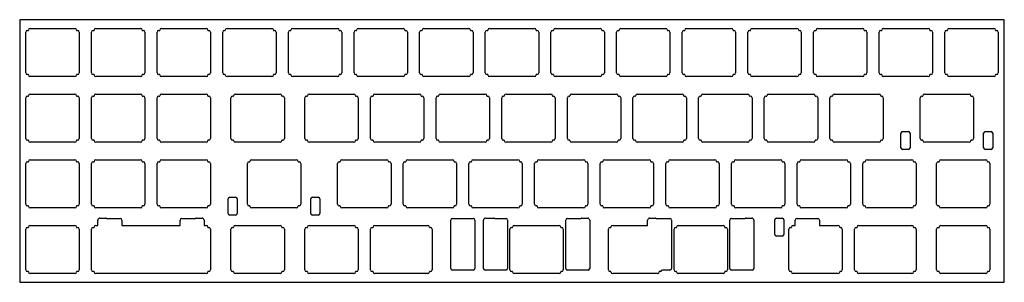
# Model space of a CAD drawing. Header units: millimetres. Extents: x -143 to 143, y -38 to 38.
import ezdxf

# ---------------------------------------------------------------- set-up
doc = ezdxf.new("R2010")
doc.units = ezdxf.units.MM
doc.layers.add('CUTOUTS', color=1, linetype='CONTINUOUS')
doc.layers.add('PERIMETER', color=5, linetype='CONTINUOUS')

msp = doc.modelspace()

# ---------------------------------------------------------------- linework, layer by layer
at = {"layer": 'CUTOUTS'}
for p, q in [((-141.099, 22.676), (-141.099, 34.474)), ((-140.599, 34.974), (-140.349, 34.974)), ((-140.349, 34.974), (-140.349, 35.074)), ((-139.849, 35.574), (-126.851, 35.574)), ((-126.351, 35.074), (-126.351, 34.974)), ((-126.351, 34.974), (-126.101, 34.974)), ((-125.601, 34.474), (-125.601, 22.676)), ((-122.049, 22.676), (-122.049, 34.474)), ((-121.549, 34.974), (-121.299, 34.974)), ((-121.299, 34.974), (-121.299, 35.074)), ((-120.799, 35.574), (-107.801, 35.574)), ((-107.301, 35.074), (-107.301, 34.974)), ((-107.301, 34.974), (-107.051, 34.974)), ((-106.551, 34.474), (-106.551, 22.676)), ((-102.999, 22.676), (-102.999, 34.474)), ((-102.499, 34.974), (-102.249, 34.974)), ((-102.249, 34.974), (-102.249, 35.074)), ((-101.749, 35.574), (-88.751, 35.574)), ((-88.251, 35.074), (-88.251, 34.974)), ((-88.251, 34.974), (-88.001, 34.974)), ((-87.501, 34.474), (-87.501, 22.676)), ((-83.949, 22.676), (-83.949, 34.474)), ((-83.449, 34.974), (-83.199, 34.974)), ((-83.199, 34.974), (-83.199, 35.074)), ((-82.699, 35.574), (-69.701, 35.574)), ((-69.201, 35.074), (-69.201, 34.974)), ((-69.201, 34.974), (-68.951, 34.974)), ((-68.451, 34.474), (-68.451, 22.676)), ((-64.899, 22.676), (-64.899, 34.474)), ((-64.399, 34.974), (-64.149, 34.974)), ((-64.149, 34.974), (-64.149, 35.074)), ((-63.649, 35.574), (-50.651, 35.574)), ((-50.151, 35.074), (-50.151, 34.974)), ((-50.151, 34.974), (-49.901, 34.974)), ((-49.401, 34.474), (-49.401, 22.676)), ((-45.849, 22.676), (-45.849, 34.474)), ((-45.349, 34.974), (-45.099, 34.974)), ((-45.099, 34.974), (-45.099, 35.074)), ((-44.599, 35.574), (-31.601, 35.574)), ((-31.101, 35.074), (-31.101, 34.974)), ((-31.101, 34.974), (-30.851, 34.974)), ((-30.351, 34.474), (-30.351, 22.676)), ((-26.799, 22.676), (-26.799, 34.474)), ((-26.299, 34.974), (-26.049, 34.974)), ((-26.049, 34.974), (-26.049, 35.074)), ((-25.549, 35.574), (-12.551, 35.574)), ((-12.051, 35.074), (-12.051, 34.974)), ((-12.051, 34.974), (-11.801, 34.974)), ((-11.301, 34.474), (-11.301, 22.676)), ((-7.749, 22.676), (-7.749, 34.474)), ((-7.249, 34.974), (-6.999, 34.974)), ((-6.999, 34.974), (-6.999, 35.074)), ((-6.499, 35.574), (6.499, 35.574)), ((6.999, 35.074), (6.999, 34.974)), ((6.999, 34.974), (7.249, 34.974)), ((7.749, 34.474), (7.749, 22.676)), ((11.301, 22.676), (11.301, 34.474)), ((11.801, 34.974), (12.051, 34.974)), ((12.051, 34.974), (12.051, 35.074)), ((12.551, 35.574), (25.549, 35.574)), ((26.049, 35.074), (26.049, 34.974)), ((26.049, 34.974), (26.299, 34.974)), ((26.799, 34.474), (26.799, 22.676)), ((30.351, 22.676), (30.351, 34.474)), ((30.851, 34.974), (31.101, 34.974)), ((31.101, 34.974), (31.101, 35.074)), ((31.601, 35.574), (44.599, 35.574)), ((45.099, 35.074), (45.099, 34.974)), ((45.099, 34.974), (45.349, 34.974)), ((45.849, 34.474), (45.849, 22.676)), ((49.401, 22.676), (49.401, 34.474)), ((49.901, 34.974), (50.151, 34.974)), ((50.151, 34.974), (50.151, 35.074)), ((50.651, 35.574), (63.649, 35.574)), ((64.149, 35.074), (64.149, 34.974)), ((64.149, 34.974), (64.399, 34.974)), ((64.899, 34.474), (64.899, 22.676)), ((68.451, 22.676), (68.451, 34.474)), ((68.951, 34.974), (69.201, 34.974)), ((69.201, 34.974), (69.201, 35.074)), ((69.701, 35.574), (82.699, 35.574)), ((83.199, 35.074), (83.199, 34.974)), ((83.199, 34.974), (83.449, 34.974)), ((83.949, 34.474), (83.949, 22.676)), ((87.501, 22.676), (87.501, 34.474)), ((88.001, 34.974), (88.251, 34.974)), ((88.251, 34.974), (88.251, 35.074)), ((88.751, 35.574), (101.749, 35.574)), ((102.249, 35.074), (102.249, 34.974)), ((102.249, 34.974), (102.499, 34.974)), ((102.999, 34.474), (102.999, 22.676)), ((106.551, 22.676), (106.551, 34.474)), ((107.051, 34.974), (107.301, 34.974)), ((107.301, 34.974), (107.301, 35.074)), ((107.801, 35.574), (120.799, 35.574)), ((121.299, 35.074), (121.299, 34.974)), ((121.299, 34.974), (121.549, 34.974)), ((122.049, 34.474), (122.049, 22.676)), ((125.601, 22.676), (125.601, 34.474)), ((126.101, 34.974), (126.351, 34.974)), ((126.351, 34.974), (126.351, 35.074)), ((126.851, 35.574), (139.849, 35.574)), ((140.349, 35.074), (140.349, 34.974)), ((140.349, 34.974), (140.599, 34.974)), ((141.099, 34.474), (141.099, 22.676)), ((-140.349, 22.176), (-140.599, 22.176)), ((-140.349, 22.076), (-140.349, 22.176)), ((-126.851, 21.576), (-139.849, 21.576)), ((-126.101, 22.176), (-126.351, 22.176)), ((-126.351, 22.176), (-126.351, 22.076)), ((-121.299, 22.176), (-121.549, 22.176)), ((-121.299, 22.076), (-121.299, 22.176)), ((-107.801, 21.576), (-120.799, 21.576)), ((-107.051, 22.176), (-107.301, 22.176)), ((-107.301, 22.176), (-107.301, 22.076)), ((-102.249, 22.176), (-102.499, 22.176)), ((-102.249, 22.076), (-102.249, 22.176)), ((-88.751, 21.576), (-101.749, 21.576)), ((-88.001, 22.176), (-88.251, 22.176)), ((-88.251, 22.176), (-88.251, 22.076)), ((-83.199, 22.176), (-83.449, 22.176)), ((-83.199, 22.076), (-83.199, 22.176)), ((-69.701, 21.576), (-82.699, 21.576)), ((-68.951, 22.176), (-69.201, 22.176)), ((-69.201, 22.176), (-69.201, 22.076)), ((-64.149, 22.176), (-64.399, 22.176)), ((-64.149, 22.076), (-64.149, 22.176)), ((-50.651, 21.576), (-63.649, 21.576)), ((-50.151, 22.176), (-50.151, 22.076)), ((-49.901, 22.176), (-50.151, 22.176)), ((-45.099, 22.176), (-45.349, 22.176)), ((-45.099, 22.076), (-45.099, 22.176)), ((-31.601, 21.576), (-44.599, 21.576)), ((-31.101, 22.176), (-31.101, 22.076)), ((-30.851, 22.176), (-31.101, 22.176)), ((-26.049, 22.176), (-26.299, 22.176)), ((-26.049, 22.076), (-26.049, 22.176)), ((-12.551, 21.576), (-25.549, 21.576)), ((-12.051, 22.176), (-12.051, 22.076)), ((-11.801, 22.176), (-12.051, 22.176)), ((-6.999, 22.176), (-7.249, 22.176)), ((-6.999, 22.076), (-6.999, 22.176)), ((6.499, 21.576), (-6.499, 21.576)), ((7.249, 22.176), (6.999, 22.176)), ((6.999, 22.176), (6.999, 22.076)), ((12.051, 22.176), (11.801, 22.176)), ((12.051, 22.076), (12.051, 22.176)), ((25.549, 21.576), (12.551, 21.576)), ((26.299, 22.176), (26.049, 22.176)), ((26.049, 22.176), (26.049, 22.076)), ((31.101, 22.176), (30.851, 22.176)), ((31.101, 22.076), (31.101, 22.176)), ((44.599, 21.576), (31.601, 21.576)), ((45.349, 22.176), (45.099, 22.176)), ((45.099, 22.176), (45.099, 22.076)), ((50.151, 22.176), (49.901, 22.176)), ((50.151, 22.076), (50.151, 22.176)), ((63.649, 21.576), (50.651, 21.576)), ((64.149, 22.176), (64.149, 22.076)), ((64.399, 22.176), (64.149, 22.176)), ((69.201, 22.176), (68.951, 22.176)), ((69.201, 22.076), (69.201, 22.176)), ((82.699, 21.576), (69.701, 21.576)), ((83.449, 22.176), (83.199, 22.176)), ((83.199, 22.176), (83.199, 22.076)), ((88.251, 22.176), (88.001, 22.176)), ((88.251, 22.076), (88.251, 22.176)), ((101.749, 21.576), (88.751, 21.576)), ((102.499, 22.176), (102.249, 22.176)), ((102.249, 22.176), (102.249, 22.076)), ((107.301, 22.176), (107.051, 22.176)), ((107.301, 22.076), (107.301, 22.176)), ((120.799, 21.576), (107.801, 21.576)), ((121.299, 22.176), (121.299, 22.076)), ((121.549, 22.176), (121.299, 22.176)), ((126.351, 22.176), (126.101, 22.176)), ((126.351, 22.076), (126.351, 22.176)), ((139.849, 21.576), (126.851, 21.576)), ((140.349, 22.176), (140.349, 22.076)), ((140.599, 22.176), (140.349, 22.176)), ((-141.099, 3.626), (-141.099, 15.424)), ((-140.599, 15.924), (-140.349, 15.924)), ((-140.349, 15.924), (-140.349, 16.024)), ((-139.849, 16.524), (-126.851, 16.524)), ((-126.351, 16.024), (-126.351, 15.924)), ((-126.351, 15.924), (-126.101, 15.924)), ((-125.601, 15.424), (-125.601, 3.626)), ((-122.049, 3.626), (-122.049, 15.424)), ((-121.549, 15.924), (-121.299, 15.924)), ((-121.299, 15.924), (-121.299, 16.024)), ((-120.799, 16.524), (-107.801, 16.524)), ((-107.301, 16.024), (-107.301, 15.924)), ((-107.301, 15.924), (-107.051, 15.924)), ((-106.551, 15.424), (-106.551, 3.626)), ((-102.999, 3.626), (-102.999, 15.424)), ((-102.499, 15.924), (-102.249, 15.924)), ((-102.249, 15.924), (-102.249, 16.024)), ((-101.749, 16.524), (-88.751, 16.524)), ((-88.251, 16.024), (-88.251, 15.924)), ((-88.251, 15.924), (-88.001, 15.924)), ((-87.501, 15.424), (-87.501, 3.626)), ((-81.56775, 3.626), (-81.56775, 15.424)), ((-81.06775, 15.924), (-80.81775, 15.924)), ((-80.81775, 15.924), (-80.81775, 16.024)), ((-80.31775, 16.524), (-67.31975, 16.524)), ((-66.81975, 16.024), (-66.81975, 15.924)), ((-66.81975, 15.924), (-66.56975, 15.924)), ((-66.06975, 15.424), (-66.06975, 3.626)), ((-60.1365, 3.626), (-60.1365, 15.424)), ((-59.6365, 15.924), (-59.3865, 15.924)), ((-59.3865, 15.924), (-59.3865, 16.024)), ((-58.8865, 16.524), (-45.8885, 16.524)), ((-45.3885, 16.024), (-45.3885, 15.924)), ((-45.3885, 15.924), (-45.1385, 15.924)), ((-44.6385, 15.424), (-44.6385, 3.626)), ((-41.0865, 3.626), (-41.0865, 15.424)), ((-40.5865, 15.924), (-40.3365, 15.924)), ((-40.3365, 15.924), (-40.3365, 16.024)), ((-39.8365, 16.524), (-26.8385, 16.524)), ((-26.3385, 16.024), (-26.3385, 15.924)), ((-26.3385, 15.924), (-26.0885, 15.924)), ((-25.5885, 15.424), (-25.5885, 3.626)), ((-22.0365, 3.626), (-22.0365, 15.424)), ((-21.5365, 15.924), (-21.2865, 15.924)), ((-21.2865, 15.924), (-21.2865, 16.024)), ((-20.7865, 16.524), (-7.7885, 16.524)), ((-7.2885, 16.024), (-7.2885, 15.924)), ((-7.2885, 15.924), (-7.0385, 15.924)), ((-6.5385, 15.424), (-6.5385, 3.626)), ((-2.9865, 3.626), (-2.9865, 15.424)), ((-2.4865, 15.924), (-2.2365, 15.924)), ((-2.2365, 15.924), (-2.2365, 16.024)), ((-1.7365, 16.524), (11.2615, 16.524)), ((11.7615, 16.024), (11.7615, 15.924)), ((11.7615, 15.924), (12.0115, 15.924)), ((12.5115, 15.424), (12.5115, 3.626)), ((16.0635, 3.626), (16.0635, 15.424)), ((16.5635, 15.924), (16.8135, 15.924)), ((16.8135, 15.924), (16.8135, 16.024)), ((17.3135, 16.524), (30.3115, 16.524)), ((30.8115, 16.024), (30.8115, 15.924)), ((30.8115, 15.924), (31.0615, 15.924)), ((31.5615, 15.424), (31.5615, 3.626)), ((35.1135, 3.626), (35.1135, 15.424)), ((35.6135, 15.924), (35.8635, 15.924)), ((35.8635, 15.924), (35.8635, 16.024)), ((36.3635, 16.524), (49.3615, 16.524)), ((49.8615, 16.024), (49.8615, 15.924)), ((49.8615, 15.924), (50.1115, 15.924)), ((50.6115, 15.424), (50.6115, 3.626)), ((54.1635, 3.626), (54.1635, 15.424)), ((54.6635, 15.924), (54.9135, 15.924)), ((54.9135, 15.924), (54.9135, 16.024)), ((55.4135, 16.524), (68.4115, 16.524)), ((68.9115, 16.024), (68.9115, 15.924)), ((68.9115, 15.924), (69.1615, 15.924)), ((69.6615, 15.424), (69.6615, 3.626)), ((73.2135, 3.626), (73.2135, 15.424)), ((73.7135, 15.924), (73.9635, 15.924)), ((73.9635, 15.924), (73.9635, 16.024)), ((74.4635, 16.524), (87.4615, 16.524)), ((87.9615, 16.024), (87.9615, 15.924)), ((87.9615, 15.924), (88.2115, 15.924)), ((88.7115, 15.424), (88.7115, 3.626)), ((92.2635, 3.626), (92.2635, 15.424)), ((92.7635, 15.924), (93.0135, 15.924)), ((93.0135, 15.924), (93.0135, 16.024)), ((93.5135, 16.524), (106.5115, 16.524)), ((107.0115, 16.024), (107.0115, 15.924)), ((107.0115, 15.924), (107.2615, 15.924)), ((107.7615, 15.424), (107.7615, 3.626)), ((118.45725, 3.626), (118.45725, 15.424)), ((118.95725, 15.924), (119.20725, 15.924)), ((119.20725, 15.924), (119.20725, 16.024)), ((119.70725, 16.524), (132.70525, 16.524)), ((133.20525, 16.024), (133.20525, 15.924)), ((133.20525, 15.924), (133.45525, 15.924)), ((133.95525, 15.424), (133.95525, 3.626)), ((-140.349, 3.126), (-140.599, 3.126)), ((-140.349, 3.026), (-140.349, 3.126)), ((-126.351, 3.126), (-126.351, 3.026)), ((-126.101, 3.126), (-126.351, 3.126)), ((-121.299, 3.126), (-121.549, 3.126)), ((-121.299, 3.026), (-121.299, 3.126)), ((-107.301, 3.126), (-107.301, 3.026)), ((-107.051, 3.126), (-107.301, 3.126)), ((-102.249, 3.126), (-102.499, 3.126)), ((-102.249, 3.026), (-102.249, 3.126)), ((-88.001, 3.126), (-88.251, 3.126)), ((-88.251, 3.126), (-88.251, 3.026)), ((-80.81775, 3.126), (-81.06775, 3.126)), ((-80.81775, 3.026), (-80.81775, 3.126)), ((-66.56975, 3.126), (-66.81975, 3.126)), ((-66.81975, 3.126), (-66.81975, 3.026)), ((-59.3865, 3.126), (-59.6365, 3.126)), ((-59.3865, 3.026), (-59.3865, 3.126)), ((-45.1385, 3.126), (-45.3885, 3.126)), ((-45.3885, 3.126), (-45.3885, 3.026)), ((-40.3365, 3.126), (-40.5865, 3.126)), ((-40.3365, 3.026), (-40.3365, 3.126)), ((-26.0885, 3.126), (-26.3385, 3.126)), ((-26.3385, 3.126), (-26.3385, 3.026)), ((-21.2865, 3.126), (-21.5365, 3.126)), ((-21.2865, 3.026), (-21.2865, 3.126)), ((-7.0385, 3.126), (-7.2885, 3.126)), ((-7.2885, 3.126), (-7.2885, 3.026)), ((-2.2365, 3.126), (-2.4865, 3.126)), ((-2.2365, 3.026), (-2.2365, 3.126)), ((12.0115, 3.126), (11.7615, 3.126)), ((11.7615, 3.126), (11.7615, 3.026)), ((16.8135, 3.126), (16.5635, 3.126)), ((16.8135, 3.026), (16.8135, 3.126)), ((30.8115, 3.126), (30.8115, 3.026)), ((31.0615, 3.126), (30.8115, 3.126)), ((35.8635, 3.126), (35.6135, 3.126)), ((35.8635, 3.026), (35.8635, 3.126)), ((50.1115, 3.126), (49.8615, 3.126)), ((49.8615, 3.126), (49.8615, 3.026)), ((54.9135, 3.126), (54.6635, 3.126)), ((54.9135, 3.026), (54.9135, 3.126)), ((69.1615, 3.126), (68.9115, 3.126)), ((68.9115, 3.126), (68.9115, 3.026)), ((73.9635, 3.126), (73.7135, 3.126)), ((73.9635, 3.026), (73.9635, 3.126)), ((87.9615, 3.126), (87.9615, 3.026)), ((88.2115, 3.126), (87.9615, 3.126)), ((93.0135, 3.126), (92.7635, 3.126)), ((93.0135, 3.026), (93.0135, 3.126)), ((107.2615, 3.126), (107.0115, 3.126)), ((107.0115, 3.126), (107.0115, 3.026)), ((112.87225, 0.941), (112.87225, 5.149)), ((113.37225, 5.649), (115.04025, 5.649)), ((115.54025, 5.149), (115.54025, 0.941)), ((119.20725, 3.126), (118.95725, 3.126)), ((119.20725, 3.026), (119.20725, 3.126)), ((133.45525, 3.126), (133.20525, 3.126)), ((133.20525, 3.126), (133.20525, 3.026)), ((136.87225, 0.941), (136.87225, 5.149)), ((137.37225, 5.649), (139.04025, 5.649)), ((139.54025, 5.149), (139.54025, 0.941)), ((-126.851, 2.526), (-139.849, 2.526)), ((-107.801, 2.526), (-120.799, 2.526)), ((-88.751, 2.526), (-101.749, 2.526)), ((-67.31975, 2.526), (-80.31775, 2.526)), ((-45.8885, 2.526), (-58.8865, 2.526)), ((-26.8385, 2.526), (-39.8365, 2.526)), ((-7.7885, 2.526), (-20.7865, 2.526)), ((11.2615, 2.526), (-1.7365, 2.526)), ((30.3115, 2.526), (17.3135, 2.526)), ((49.3615, 2.526), (36.3635, 2.526)), ((68.4115, 2.526), (55.4135, 2.526)), ((87.4615, 2.526), (74.4635, 2.526)), ((106.5115, 2.526), (93.5135, 2.526)), ((115.04025, 0.441), (113.37225, 0.441)), ((132.70525, 2.526), (119.70725, 2.526)), ((139.04025, 0.441), (137.37225, 0.441)), ((-139.849, -2.526), (-126.851, -2.526)), ((-120.799, -2.526), (-107.801, -2.526)), ((-101.749, -2.526), (-88.751, -2.526)), ((-75.55525, -2.526), (-62.55725, -2.526)), ((-49.3615, -2.526), (-36.3635, -2.526)), ((-30.3115, -2.526), (-17.3135, -2.526)), ((-11.2615, -2.526), (1.7365, -2.526)), ((7.7885, -2.526), (20.7865, -2.526)), ((26.8385, -2.526), (39.8365, -2.526)), ((45.8885, -2.526), (58.8865, -2.526)), ((64.9385, -2.526), (77.9365, -2.526)), ((83.9885, -2.526), (96.9865, -2.526)), ((103.0385, -2.526), (116.0365, -2.526)), ((124.46975, -2.526), (137.46775, -2.526)), ((-141.099, -15.424), (-141.099, -3.626)), ((-140.599, -3.126), (-140.349, -3.126)), ((-140.349, -3.126), (-140.349, -3.026)), ((-126.351, -3.026), (-126.351, -3.126)), ((-126.351, -3.126), (-126.101, -3.126)), ((-125.601, -3.626), (-125.601, -15.424)), ((-122.049, -15.424), (-122.049, -3.626)), ((-121.549, -3.126), (-121.299, -3.126)), ((-121.299, -3.126), (-121.299, -3.026)), ((-107.301, -3.026), (-107.301, -3.126)), ((-107.301, -3.126), (-107.051, -3.126)), ((-106.551, -3.626), (-106.551, -15.424)), ((-102.999, -15.424), (-102.999, -3.626)), ((-102.499, -3.126), (-102.249, -3.126)), ((-102.249, -3.126), (-102.249, -3.026)), ((-88.251, -3.026), (-88.251, -3.126)), ((-88.251, -3.126), (-88.001, -3.126)), ((-87.501, -3.626), (-87.501, -15.424)), ((-76.80525, -15.424), (-76.80525, -3.626)), ((-76.30525, -3.126), (-76.05525, -3.126)), ((-76.05525, -3.126), (-76.05525, -3.026)), ((-62.05725, -3.026), (-62.05725, -3.126)), ((-62.05725, -3.126), (-61.80725, -3.126)), ((-61.30725, -3.626), (-61.30725, -15.424)), ((-50.6115, -15.424), (-50.6115, -3.626)), ((-50.1115, -3.126), (-49.8615, -3.126)), ((-49.8615, -3.126), (-49.8615, -3.026)), ((-35.8635, -3.026), (-35.8635, -3.126)), ((-35.8635, -3.126), (-35.6135, -3.126)), ((-35.1135, -3.626), (-35.1135, -15.424)), ((-31.5615, -15.424), (-31.5615, -3.626)), ((-31.0615, -3.126), (-30.8115, -3.126)), ((-30.8115, -3.126), (-30.8115, -3.026)), ((-16.8135, -3.026), (-16.8135, -3.126)), ((-16.8135, -3.126), (-16.5635, -3.126)), ((-16.0635, -3.626), (-16.0635, -15.424)), ((-12.5115, -15.424), (-12.5115, -3.626)), ((-12.0115, -3.126), (-11.7615, -3.126)), ((-11.7615, -3.126), (-11.7615, -3.026)), ((2.2365, -3.026), (2.2365, -3.126)), ((2.2365, -3.126), (2.4865, -3.126)), ((2.9865, -3.626), (2.9865, -15.424)), ((6.5385, -15.424), (6.5385, -3.626)), ((7.0385, -3.126), (7.2885, -3.126)), ((7.2885, -3.126), (7.2885, -3.026)), ((21.2865, -3.026), (21.2865, -3.126)), ((21.2865, -3.126), (21.5365, -3.126)), ((22.0365, -3.626), (22.0365, -15.424)), ((25.5885, -15.424), (25.5885, -3.626)), ((26.0885, -3.126), (26.3385, -3.126)), ((26.3385, -3.126), (26.3385, -3.026)), ((40.3365, -3.026), (40.3365, -3.126)), ((40.3365, -3.126), (40.5865, -3.126)), ((41.0865, -3.626), (41.0865, -15.424)), ((44.6385, -15.424), (44.6385, -3.626)), ((45.1385, -3.126), (45.3885, -3.126)), ((45.3885, -3.126), (45.3885, -3.026)), ((59.3865, -3.026), (59.3865, -3.126)), ((59.3865, -3.126), (59.6365, -3.126)), ((60.1365, -3.626), (60.1365, -15.424)), ((63.6885, -15.424), (63.6885, -3.626)), ((64.1885, -3.126), (64.4385, -3.126)), ((64.4385, -3.126), (64.4385, -3.026)), ((78.4365, -3.026), (78.4365, -3.126)), ((78.4365, -3.126), (78.6865, -3.126)), ((79.1865, -3.626), (79.1865, -15.424)), ((82.7385, -15.424), (82.7385, -3.626)), ((83.2385, -3.126), (83.4885, -3.126)), ((83.4885, -3.126), (83.4885, -3.026)), ((97.4865, -3.026), (97.4865, -3.126)), ((97.4865, -3.126), (97.7365, -3.126)), ((98.2365, -3.626), (98.2365, -15.424)), ((101.7885, -15.424), (101.7885, -3.626)), ((102.2885, -3.126), (102.5385, -3.126)), ((102.5385, -3.126), (102.5385, -3.026)), ((116.5365, -3.026), (116.5365, -3.126)), ((116.5365, -3.126), (116.7865, -3.126)), ((117.2865, -3.626), (117.2865, -15.424)), ((123.21975, -15.424), (123.21975, -3.626)), ((123.71975, -3.126), (123.96975, -3.126)), ((123.96975, -3.126), (123.96975, -3.026)), ((137.96775, -3.026), (137.96775, -3.126)), ((137.96775, -3.126), (138.21775, -3.126)), ((138.71775, -3.626), (138.71775, -15.424)), ((-82.39025, -18.109), (-82.39025, -13.901)), ((-81.89025, -13.401), (-80.22225, -13.401)), ((-79.72225, -13.901), (-79.72225, -18.109)), ((-58.39025, -18.109), (-58.39025, -13.901)), ((-57.89025, -13.401), (-56.22225, -13.401)), ((-55.72225, -13.901), (-55.72225, -18.109)), ((-140.349, -15.924), (-140.599, -15.924)), ((-140.349, -16.024), (-140.349, -15.924)), ((-126.851, -16.524), (-139.849, -16.524)), ((-126.101, -15.924), (-126.351, -15.924)), ((-126.351, -15.924), (-126.351, -16.024)), ((-121.299, -15.924), (-121.549, -15.924)), ((-121.299, -16.024), (-121.299, -15.924)), ((-107.801, -16.524), (-120.799, -16.524)), ((-107.051, -15.924), (-107.301, -15.924)), ((-107.301, -15.924), (-107.301, -16.024)), ((-102.249, -15.924), (-102.499, -15.924)), ((-102.249, -16.024), (-102.249, -15.924)), ((-88.751, -16.524), (-101.749, -16.524)), ((-88.251, -15.924), (-88.251, -16.024)), ((-88.001, -15.924), (-88.251, -15.924)), ((-76.05525, -15.924), (-76.30525, -15.924)), ((-76.05525, -16.024), (-76.05525, -15.924)), ((-62.55725, -16.524), (-75.55525, -16.524)), ((-62.05725, -15.924), (-62.05725, -16.024)), ((-61.80725, -15.924), (-62.05725, -15.924)), ((-49.8615, -15.924), (-50.1115, -15.924)), ((-49.8615, -16.024), (-49.8615, -15.924)), ((-36.3635, -16.524), (-49.3615, -16.524)), ((-35.6135, -15.924), (-35.8635, -15.924)), ((-35.8635, -15.924), (-35.8635, -16.024)), ((-30.8115, -15.924), (-31.0615, -15.924)), ((-30.8115, -16.024), (-30.8115, -15.924)), ((-17.3135, -16.524), (-30.3115, -16.524)), ((-16.5635, -15.924), (-16.8135, -15.924)), ((-16.8135, -15.924), (-16.8135, -16.024)), ((-11.7615, -15.924), (-12.0115, -15.924)), ((-11.7615, -16.024), (-11.7615, -15.924)), ((1.7365, -16.524), (-11.2615, -16.524)), ((2.4865, -15.924), (2.2365, -15.924)), ((2.2365, -15.924), (2.2365, -16.024)), ((7.2885, -15.924), (7.0385, -15.924)), ((7.2885, -16.024), (7.2885, -15.924)), ((20.7865, -16.524), (7.7885, -16.524)), ((21.2865, -15.924), (21.2865, -16.024)), ((21.5365, -15.924), (21.2865, -15.924)), ((26.3385, -15.924), (26.0885, -15.924)), ((26.3385, -16.024), (26.3385, -15.924)), ((39.8365, -16.524), (26.8385, -16.524)), ((40.5865, -15.924), (40.3365, -15.924)), ((40.3365, -15.924), (40.3365, -16.024)), ((45.3885, -15.924), (45.1385, -15.924)), ((45.3885, -16.024), (45.3885, -15.924)), ((58.8865, -16.524), (45.8885, -16.524)), ((59.6365, -15.924), (59.3865, -15.924)), ((59.3865, -15.924), (59.3865, -16.024)), ((64.4385, -15.924), (64.1885, -15.924)), ((64.4385, -16.024), (64.4385, -15.924)), ((77.9365, -16.524), (64.9385, -16.524)), ((78.6865, -15.924), (78.4365, -15.924)), ((78.4365, -15.924), (78.4365, -16.024)), ((83.4885, -15.924), (83.2385, -15.924)), ((83.4885, -16.024), (83.4885, -15.924)), ((96.9865, -16.524), (83.9885, -16.524)), ((97.4865, -15.924), (97.4865, -16.024)), ((97.7365, -15.924), (97.4865, -15.924)), ((102.5385, -15.924), (102.2885, -15.924)), ((102.5385, -16.024), (102.5385, -15.924)), ((116.0365, -16.524), (103.0385, -16.524)), ((116.7865, -15.924), (116.5365, -15.924)), ((116.5365, -15.924), (116.5365, -16.024)), ((123.96975, -15.924), (123.71975, -15.924)), ((123.96975, -16.024), (123.96975, -15.924)), ((137.46775, -16.524), (124.46975, -16.524)), ((138.21775, -15.924), (137.96775, -15.924)), ((137.96775, -15.924), (137.96775, -16.024)), ((-119.609, -19.491), (-117.941, -19.491)), ((-117.66212, -19.576), (-113.714, -19.576)), ((-95.836, -19.576), (-91.88788, -19.576)), ((-91.609, -19.491), (-89.941, -19.491)), ((-80.22225, -18.609), (-81.89025, -18.609)), ((-56.22225, -18.609), (-57.89025, -18.609)), ((-17.28025, -19.576), (-11.28225, -19.576)), ((-7.69025, -19.491), (-5.30725, -19.491)), ((-5.02837, -19.576), (-1.79525, -19.576)), ((16.08275, -19.576), (20.03087, -19.576)), ((20.30975, -19.491), (21.97775, -19.491)), ((39.93475, -19.491), (41.60275, -19.491)), ((41.88163, -19.576), (45.82975, -19.576)), ((63.70775, -19.576), (67.65587, -19.576)), ((67.93475, -19.491), (69.60275, -19.491)), ((76.24475, -24.199), (76.24475, -19.991)), ((76.74475, -19.491), (78.41275, -19.491)), ((78.91275, -19.991), (78.91275, -24.199)), ((82.71975, -19.576), (88.71775, -19.576)), ((-141.099, -34.474), (-141.099, -22.676)), ((-140.599, -22.176), (-140.349, -22.176)), ((-140.349, -22.176), (-140.349, -22.076)), ((-139.849, -21.576), (-126.851, -21.576)), ((-126.351, -22.076), (-126.351, -22.176)), ((-126.351, -22.176), (-126.101, -22.176)), ((-125.601, -22.676), (-125.601, -34.474)), ((-122.049, -34.474), (-122.049, -22.676)), ((-121.549, -22.176), (-121.299, -22.176)), ((-121.299, -22.176), (-121.299, -22.076)), ((-120.799, -21.576), (-120.212, -21.576)), ((-120.212, -21.576), (-120.212, -20.076)), ((-113.214, -20.076), (-113.214, -21.576)), ((-113.214, -21.576), (-96.336, -21.576)), ((-96.336, -21.576), (-96.336, -20.076)), ((-89.338, -20.076), (-89.338, -21.576)), ((-89.338, -21.576), (-88.751, -21.576)), ((-88.251, -22.076), (-88.251, -22.176)), ((-88.251, -22.176), (-88.001, -22.176)), ((-87.501, -22.676), (-87.501, -34.474)), ((-81.56775, -34.474), (-81.56775, -22.676)), ((-81.06775, -22.176), (-80.81775, -22.176)), ((-80.81775, -22.176), (-80.81775, -22.076)), ((-80.31775, -21.576), (-67.31975, -21.576)), ((-66.81975, -22.076), (-66.81975, -22.176)), ((-66.81975, -22.176), (-66.56975, -22.176)), ((-66.06975, -22.676), (-66.06975, -34.474)), ((-60.1365, -34.474), (-60.1365, -22.676)), ((-59.6365, -22.176), (-59.3865, -22.176)), ((-59.3865, -22.176), (-59.3865, -22.076)), ((-58.8865, -21.576), (-45.8885, -21.576)), ((-45.3885, -22.076), (-45.3885, -22.176)), ((-45.3885, -22.176), (-45.1385, -22.176)), ((-44.6385, -22.676), (-44.6385, -34.474)), ((-41.0865, -34.474), (-41.0865, -22.676)), ((-40.5865, -22.176), (-40.3365, -22.176)), ((-40.3365, -22.176), (-40.3365, -22.076)), ((-39.8365, -21.576), (-24.45725, -21.576)), ((-23.95725, -22.076), (-23.95725, -22.176)), ((-23.95725, -22.176), (-23.70725, -22.176)), ((-23.20725, -22.676), (-23.20725, -34.474)), ((-17.78025, -34.074), (-17.78025, -20.076)), ((-10.78225, -20.076), (-10.78225, -34.074)), ((-8.29325, -34.074), (-8.29325, -20.076)), ((-1.29525, -20.076), (-1.29525, -34.074)), ((-0.60525, -34.474), (-0.60525, -22.676)), ((-0.10525, -22.176), (0.14475, -22.176)), ((0.14475, -22.176), (0.14475, -22.076)), ((0.64475, -21.576), (13.64275, -21.576)), ((14.14275, -22.076), (14.14275, -22.176)), ((14.14275, -22.176), (14.39275, -22.176)), ((14.89275, -22.676), (14.89275, -34.474)), ((15.58275, -34.074), (15.58275, -20.076)), ((22.58075, -20.076), (22.58075, -34.074)), ((27.96975, -34.474), (27.96975, -22.676)), ((28.46975, -22.176), (28.71975, -22.176)), ((28.71975, -22.176), (28.71975, -22.076)), ((29.21975, -21.576), (39.33175, -21.576)), ((39.33175, -21.576), (39.33175, -20.076)), ((46.32975, -20.076), (46.32975, -34.074)), ((47.01975, -34.474), (47.01975, -22.676)), ((47.51975, -22.176), (47.76975, -22.176)), ((47.76975, -22.176), (47.76975, -22.076)), ((48.26975, -21.576), (61.26775, -21.576)), ((61.76775, -22.076), (61.76775, -22.176)), ((61.76775, -22.176), (62.01775, -22.176)), ((62.51775, -22.676), (62.51775, -34.474)), ((63.20775, -34.074), (63.20775, -20.076)), ((70.20575, -20.076), (70.20575, -34.074)), ((80.35725, -34.474), (80.35725, -22.676)), ((80.85725, -22.176), (81.10725, -22.176)), ((81.10725, -22.176), (81.10725, -22.076)), ((81.60725, -21.576), (82.21975, -21.576)), ((82.21975, -21.576), (82.21975, -20.076)), ((89.21775, -20.076), (89.21775, -21.576)), ((89.21775, -21.576), (94.60525, -21.576)), ((95.10525, -22.076), (95.10525, -22.176)), ((95.10525, -22.176), (95.35525, -22.176)), ((95.85525, -22.676), (95.85525, -34.474)), ((99.40725, -34.474), (99.40725, -22.676)), ((99.90725, -22.176), (100.15725, -22.176)), ((100.15725, -22.176), (100.15725, -22.076)), ((100.65725, -21.576), (116.0365, -21.576)), ((116.5365, -22.076), (116.5365, -22.176)), ((116.5365, -22.176), (116.7865, -22.176)), ((117.2865, -22.676), (117.2865, -34.474)), ((123.21975, -34.474), (123.21975, -22.676)), ((123.71975, -22.176), (123.96975, -22.176)), ((123.96975, -22.176), (123.96975, -22.076)), ((124.46975, -21.576), (137.46775, -21.576)), ((137.96775, -22.076), (137.96775, -22.176)), ((137.96775, -22.176), (138.21775, -22.176)), ((138.71775, -22.676), (138.71775, -34.474)), ((78.41275, -24.699), (76.74475, -24.699)), ((-140.349, -34.974), (-140.599, -34.974)), ((-140.349, -35.074), (-140.349, -34.974)), ((-126.851, -35.574), (-139.849, -35.574)), ((-126.101, -34.974), (-126.351, -34.974)), ((-126.351, -34.974), (-126.351, -35.074)), ((-121.299, -34.974), (-121.549, -34.974)), ((-121.299, -35.074), (-121.299, -34.974)), ((-88.751, -35.574), (-120.799, -35.574)), ((-88.251, -34.974), (-88.251, -35.074)), ((-88.001, -34.974), (-88.251, -34.974)), ((-80.81775, -34.974), (-81.06775, -34.974)), ((-80.81775, -35.074), (-80.81775, -34.974)), ((-67.31975, -35.574), (-80.31775, -35.574)), ((-66.56975, -34.974), (-66.81975, -34.974)), ((-66.81975, -34.974), (-66.81975, -35.074)), ((-59.3865, -34.974), (-59.6365, -34.974)), ((-59.3865, -35.074), (-59.3865, -34.974)), ((-45.8885, -35.574), (-58.8865, -35.574)), ((-45.3885, -34.974), (-45.3885, -35.074)), ((-45.1385, -34.974), (-45.3885, -34.974)), ((-40.3365, -34.974), (-40.5865, -34.974)), ((-40.3365, -35.074), (-40.3365, -34.974)), ((-24.45725, -35.574), (-39.8365, -35.574)), ((-23.70725, -34.974), (-23.95725, -34.974)), ((-23.95725, -34.974), (-23.95725, -35.074)), ((-11.28225, -34.574), (-17.28025, -34.574)), ((-1.79525, -34.574), (-7.79325, -34.574)), ((0.14475, -34.974), (-0.10525, -34.974)), ((0.14475, -35.074), (0.14475, -34.974)), ((13.64275, -35.574), (0.64475, -35.574)), ((14.39275, -34.974), (14.14275, -34.974)), ((14.14275, -34.974), (14.14275, -35.074)), ((22.08075, -34.574), (16.08275, -34.574)), ((28.71975, -34.974), (28.46975, -34.974)), ((28.71975, -35.074), (28.71975, -34.974)), ((42.21775, -35.574), (29.21975, -35.574)), ((42.96775, -34.974), (42.71775, -34.974)), ((42.71775, -34.974), (42.71775, -35.074)), ((45.82975, -34.574), (43.45765, -34.574)), ((47.76975, -34.974), (47.51975, -34.974)), ((47.76975, -35.074), (47.76975, -34.974)), ((61.26775, -35.574), (48.26975, -35.574)), ((62.01775, -34.974), (61.76775, -34.974)), ((61.76775, -34.974), (61.76775, -35.074)), ((69.70575, -34.574), (63.70775, -34.574)), ((81.10725, -34.974), (80.85725, -34.974)), ((81.10725, -35.074), (81.10725, -34.974)), ((94.60525, -35.574), (81.60725, -35.574)), ((95.10525, -34.974), (95.10525, -35.074)), ((95.35525, -34.974), (95.10525, -34.974)), ((100.15725, -34.974), (99.90725, -34.974)), ((100.15725, -35.074), (100.15725, -34.974)), ((116.0365, -35.574), (100.65725, -35.574)), ((116.5365, -34.974), (116.5365, -35.074)), ((116.7865, -34.974), (116.5365, -34.974)), ((123.96975, -34.974), (123.71975, -34.974)), ((123.96975, -35.074), (123.96975, -34.974)), ((137.46775, -35.574), (124.46975, -35.574)), ((138.21775, -34.974), (137.96775, -34.974)), ((137.96775, -34.974), (137.96775, -35.074))]:
    msp.add_line(p, q, dxfattribs=at)
for centre, start, end in [((-140.599, 34.474), 90, 180), ((-139.849, 35.074), 90, 180), ((-126.851, 35.074), 0, 90), ((-126.101, 34.474), 0, 90), ((-121.549, 34.474), 90, 180), ((-120.799, 35.074), 90, 180), ((-107.801, 35.074), 0, 90), ((-107.051, 34.474), 0, 90), ((-102.499, 34.474), 90, 180), ((-101.749, 35.074), 90, 180), ((-88.751, 35.074), 0, 90), ((-88.001, 34.474), 0, 90), ((-83.449, 34.474), 90, 180), ((-82.699, 35.074), 90, 180), ((-69.701, 35.074), 0, 90), ((-68.951, 34.474), 0, 90), ((-64.399, 34.474), 90, 180), ((-63.649, 35.074), 90, 180), ((-50.651, 35.074), 0, 90), ((-49.901, 34.474), 0, 90), ((-45.349, 34.474), 90, 180), ((-44.599, 35.074), 90, 180), ((-31.601, 35.074), 0, 90), ((-30.851, 34.474), 0, 90), ((-26.299, 34.474), 90, 180), ((-25.549, 35.074), 90, 180), ((-12.551, 35.074), 0, 90), ((-11.801, 34.474), 0, 90), ((-7.249, 34.474), 90, 180), ((-6.499, 35.074), 90, 180), ((6.499, 35.074), 0, 90), ((7.249, 34.474), 0, 90), ((11.801, 34.474), 90, 180), ((12.551, 35.074), 90, 180), ((25.549, 35.074), 0, 90), ((26.299, 34.474), 0, 90), ((30.851, 34.474), 90, 180), ((31.601, 35.074), 90, 180), ((44.599, 35.074), 0, 90), ((45.349, 34.474), 0, 90), ((49.901, 34.474), 90, 180), ((50.651, 35.074), 90, 180), ((63.649, 35.074), 0, 90), ((64.399, 34.474), 0, 90), ((68.951, 34.474), 90, 180), ((69.701, 35.074), 90, 180), ((82.699, 35.074), 0, 90), ((83.449, 34.474), 0, 90), ((88.001, 34.474), 90, 180), ((88.751, 35.074), 90, 180), ((101.749, 35.074), 0, 90), ((102.499, 34.474), 0, 90), ((107.051, 34.474), 90, 180), ((107.801, 35.074), 90, 180), ((120.799, 35.074), 0, 90), ((121.549, 34.474), 0, 90), ((126.101, 34.474), 90, 180), ((126.851, 35.074), 90, 180), ((139.849, 35.074), 0, 90), ((140.599, 34.474), 0, 90), ((-140.599, 22.676), 180, 270), ((-139.849, 22.076), 180, 270), ((-126.851, 22.076), -90, 0), ((-126.101, 22.676), 270, 360), ((-121.549, 22.676), 180, 270), ((-120.799, 22.076), 180, 270), ((-107.801, 22.076), -90, 0), ((-107.051, 22.676), -90, 0), ((-102.499, 22.676), 180, 270), ((-101.749, 22.076), 180, 270), ((-88.751, 22.076), -90, 0), ((-88.001, 22.676), -90, 0), ((-83.449, 22.676), 180, 270), ((-82.699, 22.076), 180, 270), ((-69.701, 22.076), -90, 0), ((-68.951, 22.676), -90, 0), ((-64.399, 22.676), 180, 270), ((-63.649, 22.076), 180, 270), ((-50.651, 22.076), 270, 360), ((-49.901, 22.676), -90, 0), ((-45.349, 22.676), 180, 270), ((-44.599, 22.076), 180, 270), ((-31.601, 22.076), -90, 0), ((-30.851, 22.676), -90, 0), ((-26.299, 22.676), 180, 270), ((-25.549, 22.076), 180, 270), ((-12.551, 22.076), -90, 0), ((-11.801, 22.676), -90, 0), ((-7.249, 22.676), 180, 270), ((-6.499, 22.076), 180, 270), ((6.499, 22.076), -90, 0), ((7.249, 22.676), -90, 0), ((11.801, 22.676), 180, 270), ((12.551, 22.076), 180, 270), ((25.549, 22.076), 270, 360), ((26.299, 22.676), 270, 360), ((30.851, 22.676), 180, 270), ((31.601, 22.076), 180, 270), ((44.599, 22.076), 270, 360), ((45.349, 22.676), 270, 360), ((49.901, 22.676), 180, 270), ((50.651, 22.076), 180, 270), ((63.649, 22.076), 270, 360), ((64.399, 22.676), 270, 360), ((68.951, 22.676), 180, 270), ((69.701, 22.076), 180, 270), ((82.699, 22.076), 270, 360), ((83.449, 22.676), 270, 360), ((88.001, 22.676), 180, 270), ((88.751, 22.076), 180, 270), ((101.749, 22.076), 270, 360), ((102.499, 22.676), 270, 360), ((107.051, 22.676), 180, 270), ((107.801, 22.076), 180, 270), ((120.799, 22.076), 270, 360), ((121.549, 22.676), 270, 360), ((126.101, 22.676), 180, 270), ((126.851, 22.076), 180, 270), ((139.849, 22.076), 270, 360), ((140.599, 22.676), 270, 360), ((-140.599, 15.424), 90, 180), ((-139.849, 16.024), 90, 180), ((-126.851, 16.024), 0, 90), ((-126.101, 15.424), 0, 90), ((-121.549, 15.424), 90, 180), ((-120.799, 16.024), 90, 180), ((-107.801, 16.024), 0, 90), ((-107.051, 15.424), 0, 90), ((-102.499, 15.424), 90, 180), ((-101.749, 16.024), 90, 180), ((-88.751, 16.024), 0, 90), ((-88.001, 15.424), 0, 90), ((-81.06775, 15.424), 90, 180), ((-80.31775, 16.024), 90, 180), ((-67.31975, 16.024), 0, 90), ((-66.56975, 15.424), 0, 90), ((-59.6365, 15.424), 90, 180), ((-58.8865, 16.024), 90, 180), ((-45.8885, 16.024), 0, 90), ((-45.1385, 15.424), 0, 90), ((-40.5865, 15.424), 90, 180), ((-39.8365, 16.024), 90, 180), ((-26.8385, 16.024), 0, 90), ((-26.0885, 15.424), 0, 90), ((-21.5365, 15.424), 90, 180), ((-20.7865, 16.024), 90, 180), ((-7.7885, 16.024), 0, 90), ((-7.0385, 15.424), 0, 90), ((-2.4865, 15.424), 90, 180), ((-1.7365, 16.024), 90, 180), ((11.2615, 16.024), 0, 90), ((12.0115, 15.424), 0, 90), ((16.5635, 15.424), 90, 180), ((17.3135, 16.024), 90, 180), ((30.3115, 16.024), 0, 90), ((31.0615, 15.424), 0, 90), ((35.6135, 15.424), 90, 180), ((36.3635, 16.024), 90, 180), ((49.3615, 16.024), 0, 90), ((50.1115, 15.424), 0, 90), ((54.6635, 15.424), 90, 180), ((55.4135, 16.024), 90, 180), ((68.4115, 16.024), 0, 90), ((69.1615, 15.424), 0, 90), ((73.7135, 15.424), 90, 180), ((74.4635, 16.024), 90, 180), ((87.4615, 16.024), 0, 90), ((88.2115, 15.424), 0, 90), ((92.7635, 15.424), 90, 180), ((93.5135, 16.024), 90, 180), ((106.5115, 16.024), 0, 90), ((107.2615, 15.424), 0, 90), ((118.95725, 15.424), 90, 180), ((119.70725, 16.024), 90, 180), ((132.70525, 16.024), 0, 90), ((133.45525, 15.424), 0, 90), ((-140.599, 3.626), 180, 270), ((-139.849, 3.026), 180, 270), ((-126.851, 3.026), -90, 0), ((-126.101, 3.626), -90, 0), ((-121.549, 3.626), 180, 270), ((-120.799, 3.026), 180, 270), ((-107.801, 3.026), -90, 0), ((-107.051, 3.626), -90, 0), ((-102.499, 3.626), 180, 270), ((-101.749, 3.026), 180, 270), ((-88.751, 3.026), -90, 0), ((-88.001, 3.626), -90, 0), ((-81.06775, 3.626), 180, 270), ((-80.31775, 3.026), 180, 270), ((-67.31975, 3.026), -90, 0), ((-66.56975, 3.626), -90, 0), ((-59.6365, 3.626), 180, 270), ((-58.8865, 3.026), 180, 270), ((-45.8885, 3.026), -90, 0), ((-45.1385, 3.626), 270, 360), ((-40.5865, 3.626), 180, 270), ((-39.8365, 3.026), 180, 270), ((-26.8385, 3.026), -90, 0), ((-26.0885, 3.626), -90, 0), ((-21.5365, 3.626), 180, 270), ((-20.7865, 3.026), 180, 270), ((-7.7885, 3.026), -90, 0), ((-7.0385, 3.626), 270, 360), ((-2.4865, 3.626), 180, 270), ((-1.7365, 3.026), 180, 270), ((11.2615, 3.026), -90, 0), ((12.0115, 3.626), 270, 360), ((16.5635, 3.626), 180, 270), ((17.3135, 3.026), 180, 270), ((30.3115, 3.026), 270, 360), ((31.0615, 3.626), -90, 0), ((35.6135, 3.626), 180, 270), ((36.3635, 3.026), 180, 270), ((49.3615, 3.026), 270, 360), ((50.1115, 3.626), -90, 0), ((54.6635, 3.626), 180, 270), ((55.4135, 3.026), 180, 270), ((68.4115, 3.026), 270, 360), ((69.1615, 3.626), 270, 360), ((73.7135, 3.626), 180, 270), ((74.4635, 3.026), 180, 270), ((87.4615, 3.026), 270, 360), ((88.2115, 3.626), 270, 360), ((92.7635, 3.626), 180, 270), ((93.5135, 3.026), 180, 270), ((106.5115, 3.026), 270, 360), ((107.2615, 3.626), 270, 360), ((113.37225, 5.149), 90, 180), ((115.04025, 5.149), 0, 90), ((118.95725, 3.626), 180, 270), ((119.70725, 3.026), 180, 270), ((132.70525, 3.026), 270, 360), ((133.45525, 3.626), -90, 0), ((137.37225, 5.149), 90, 180), ((139.04025, 5.149), 0, 90), ((113.37225, 0.941), 180, 270), ((115.04025, 0.941), -90, 0), ((137.37225, 0.941), 180, 270), ((139.04025, 0.941), -90, 0), ((-139.849, -3.026), 90, 180), ((-126.851, -3.026), 0, 90), ((-120.799, -3.026), 90, 180), ((-107.801, -3.026), 0, 90), ((-101.749, -3.026), 90, 180), ((-88.751, -3.026), 0, 90), ((-75.55525, -3.026), 90, 180), ((-62.55725, -3.026), 0, 90), ((-49.3615, -3.026), 90, 180), ((-36.3635, -3.026), 0, 90), ((-30.3115, -3.026), 90, 180), ((-17.3135, -3.026), 0, 90), ((-11.2615, -3.026), 90, 180), ((1.7365, -3.026), 0, 90), ((7.7885, -3.026), 90, 180), ((20.7865, -3.026), 0, 90), ((26.8385, -3.026), 90, 180), ((39.8365, -3.026), 0, 90), ((45.8885, -3.026), 90, 180), ((58.8865, -3.026), 0, 90), ((64.9385, -3.026), 90, 180), ((77.9365, -3.026), 0, 90), ((83.9885, -3.026), 90, 180), ((96.9865, -3.026), 0, 90), ((103.0385, -3.026), 90, 180), ((116.0365, -3.026), 0, 90), ((124.46975, -3.026), 90, 180), ((137.46775, -3.026), 0, 90), ((-140.599, -3.626), 90, 180), ((-126.101, -3.626), 0, 90), ((-121.549, -3.626), 90, 180), ((-107.051, -3.626), 0, 90), ((-102.499, -3.626), 90, 180), ((-88.001, -3.626), 0, 90), ((-76.30525, -3.626), 90, 180), ((-61.80725, -3.626), 0, 90), ((-50.1115, -3.626), 90, 180), ((-35.6135, -3.626), 0, 90), ((-31.0615, -3.626), 90, 180), ((-16.5635, -3.626), 0, 90), ((-12.0115, -3.626), 90, 180), ((2.4865, -3.626), 0, 90), ((7.0385, -3.626), 90, 180), ((21.5365, -3.626), 0, 90), ((26.0885, -3.626), 90, 180), ((40.5865, -3.626), 0, 90), ((45.1385, -3.626), 90, 180), ((59.6365, -3.626), 0, 90), ((64.1885, -3.626), 90, 180), ((78.6865, -3.626), 0, 90), ((83.2385, -3.626), 90, 180), ((97.7365, -3.626), 0, 90), ((102.2885, -3.626), 90, 180), ((116.7865, -3.626), 0, 90), ((123.71975, -3.626), 90, 180), ((138.21775, -3.626), 0, 90), ((-81.89025, -13.901), 90, 180), ((-80.22225, -13.901), 0, 90), ((-57.89025, -13.901), 90, 180), ((-56.22225, -13.901), 0, 90), ((-140.599, -15.424), 180, 270), ((-139.849, -16.024), 180, 270), ((-126.851, -16.024), -90, 0), ((-126.101, -15.424), -90, 0), ((-121.549, -15.424), 180, 270), ((-120.799, -16.024), 180, 270), ((-107.801, -16.024), -90, 0), ((-107.051, -15.424), -90, 0), ((-102.499, -15.424), 180, 270), ((-101.749, -16.024), 180, 270), ((-88.751, -16.024), -90, 0), ((-88.001, -15.424), -90, 0), ((-76.30525, -15.424), 180, 270), ((-75.55525, -16.024), 180, 270), ((-62.55725, -16.024), -90, 0), ((-61.80725, -15.424), -90, 0), ((-50.1115, -15.424), 180, 270), ((-49.3615, -16.024), 180, 270), ((-36.3635, -16.024), -90, 0), ((-35.6135, -15.424), -90, 0), ((-31.0615, -15.424), 180, 270), ((-30.3115, -16.024), 180, 270), ((-17.3135, -16.024), -90, 0), ((-16.5635, -15.424), 270, 360), ((-12.0115, -15.424), 180, 270), ((-11.2615, -16.024), 180, 270), ((1.7365, -16.024), -90, 0), ((2.4865, -15.424), 270, 360), ((7.0385, -15.424), 180, 270), ((7.7885, -16.024), 180, 270), ((20.7865, -16.024), 270, 360), ((21.5365, -15.424), 270, 360), ((26.0885, -15.424), 180, 270), ((26.8385, -16.024), 180, 270), ((39.8365, -16.024), 270, 360), ((40.5865, -15.424), 270, 360), ((45.1385, -15.424), 180, 270), ((45.8885, -16.024), 180, 270), ((58.8865, -16.024), 270, 360), ((59.6365, -15.424), -90, 0), ((64.1885, -15.424), 180, 270), ((64.9385, -16.024), 180, 270), ((77.9365, -16.024), 270, 360), ((78.6865, -15.424), 270, 360), ((83.2385, -15.424), 180, 270), ((83.9885, -16.024), 180, 270), ((96.9865, -16.024), 270, 360), ((97.7365, -15.424), -90, 0), ((102.2885, -15.424), 180, 270), ((103.0385, -16.024), 180, 270), ((116.0365, -16.024), 270, 360), ((116.7865, -15.424), -90, 0), ((123.71975, -15.424), 180, 270), ((124.46975, -16.024), 180, 270), ((137.46775, -16.024), 270, 360), ((138.21775, -15.424), -90, 0), ((-119.712, -20.076), 121.8564701, 180), ((-119.609, -19.991), 90, 137.2053399), ((-117.941, -19.991), 56.098738, 90), ((-113.714, -20.076), 0, 90), ((-95.836, -20.076), 90, 180), ((-91.609, -19.991), 90, 123.901262), ((-89.941, -19.991), 42.7946601, 90), ((-89.838, -20.076), 0, 58.1435299), ((-81.89025, -18.109), 180, 270), ((-80.22225, -18.109), -90, 0), ((-57.89025, -18.109), 180, 270), ((-56.22225, -18.109), -90, 0), ((-17.28025, -20.076), 90, 180), ((-11.28225, -20.076), 0, 90), ((-7.79325, -20.076), 121.8564701, 180), ((-7.69025, -19.991), 90, 137.2053399), ((-5.30725, -19.991), 56.098738, 90), ((-1.79525, -20.076), 0, 90), ((16.08275, -20.076), 90, 180), ((20.30975, -19.991), 90, 123.901262), ((21.97775, -19.991), 42.7946601, 90), ((22.08075, -20.076), 0, 58.1435299), ((39.83175, -20.076), 121.8564701, 180), ((39.93475, -19.991), 90, 137.2053399), ((41.60275, -19.991), 56.098738, 90), ((45.82975, -20.076), 0, 90), ((63.70775, -20.076), 90, 180), ((67.93475, -19.991), 90, 123.901262), ((69.60275, -19.991), 42.7946601, 90), ((69.70575, -20.076), 0, 58.1435299), ((76.74475, -19.991), 90, 180), ((78.41275, -19.991), 0, 90), ((82.71975, -20.076), 90, 180), ((88.71775, -20.076), 0, 90), ((-140.599, -22.676), 90, 180), ((-139.849, -22.076), 90, 180), ((-126.851, -22.076), 0, 90), ((-126.101, -22.676), 0, 90), ((-121.549, -22.676), 90, 180), ((-120.799, -22.076), 90, 180), ((-88.751, -22.076), 0, 90), ((-88.001, -22.676), 0, 90), ((-81.06775, -22.676), 90, 180), ((-80.31775, -22.076), 90, 180), ((-67.31975, -22.076), 0, 90), ((-66.56975, -22.676), 0, 90), ((-59.6365, -22.676), 90, 180), ((-58.8865, -22.076), 90, 180), ((-45.8885, -22.076), 0, 90), ((-45.1385, -22.676), 0, 90), ((-40.5865, -22.676), 90, 180), ((-39.8365, -22.076), 90, 180), ((-24.45725, -22.076), 0, 90), ((-23.70725, -22.676), 0, 90), ((-0.10525, -22.676), 90, 180), ((0.64475, -22.076), 90, 180), ((13.64275, -22.076), 0, 90), ((14.39275, -22.676), 0, 90), ((28.46975, -22.676), 90, 180), ((29.21975, -22.076), 90, 180), ((47.51975, -22.676), 90, 180), ((48.26975, -22.076), 90, 180), ((61.26775, -22.076), 0, 90), ((62.01775, -22.676), 0, 90), ((80.85725, -22.676), 90, 180), ((81.60725, -22.076), 90, 180), ((94.60525, -22.076), 0, 90), ((95.35525, -22.676), 0, 90), ((99.90725, -22.676), 90, 180), ((100.65725, -22.076), 90, 180), ((116.0365, -22.076), 0, 90), ((116.7865, -22.676), 0, 90), ((123.71975, -22.676), 90, 180), ((124.46975, -22.076), 90, 180), ((137.46775, -22.076), 0, 90), ((138.21775, -22.676), 0, 90), ((76.74475, -24.199), 180, 270), ((78.41275, -24.199), 270, 360), ((-17.28025, -34.074), 180, 270), ((-11.28225, -34.074), -90, 0), ((-7.79325, -34.074), 180, 270), ((-1.79525, -34.074), -90, 0), ((16.08275, -34.074), 180, 270), ((22.08075, -34.074), 270, 360), ((45.82975, -34.074), 270, 360), ((63.70775, -34.074), 180, 270), ((69.70575, -34.074), 270, 360), ((-140.599, -34.474), 180, 270), ((-139.849, -35.074), 180, 270), ((-126.851, -35.074), -90, 0), ((-126.101, -34.474), -90, 0), ((-121.549, -34.474), 180, 270), ((-120.799, -35.074), 180, 270), ((-88.751, -35.074), -90, 0), ((-88.001, -34.474), -90, 0), ((-81.06775, -34.474), 180, 270), ((-80.31775, -35.074), 180, 270), ((-67.31975, -35.074), -90, 0), ((-66.56975, -34.474), -90, 0), ((-59.6365, -34.474), 180, 270), ((-58.8865, -35.074), 180, 270), ((-45.8885, -35.074), -90, 0), ((-45.1385, -34.474), -90, 0), ((-40.5865, -34.474), 180, 270), ((-39.8365, -35.074), 180, 270), ((-24.45725, -35.074), -90, 0), ((-23.70725, -34.474), -90, 0), ((-0.10525, -34.474), 180, 270), ((0.64475, -35.074), 180, 270), ((13.64275, -35.074), -90, 0), ((14.39275, -34.474), -90, 0), ((28.46975, -34.474), 180, 270), ((29.21975, -35.074), 180, 270), ((42.21775, -35.074), 270, 360), ((42.96775, -34.474), 270, 348.463041), ((47.51975, -34.474), 180, 270), ((48.26975, -35.074), 180, 270), ((61.26775, -35.074), -90, 0), ((62.01775, -34.474), 270, 360), ((80.85725, -34.474), 180, 270), ((81.60725, -35.074), 180, 270), ((94.60525, -35.074), -90, 0), ((95.35525, -34.474), 270, 360), ((99.90725, -34.474), 180, 270), ((100.65725, -35.074), 180, 270), ((116.0365, -35.074), 270, 360), ((116.7865, -34.474), 270, 360), ((123.71975, -34.474), 180, 270), ((124.46975, -35.074), 180, 270), ((137.46775, -35.074), 270, 360), ((138.21775, -34.474), 270, 360)]:
    msp.add_arc(centre, 0.5, start, end, dxfattribs=at)
at = {"layer": 'PERIMETER'}
for p, q in [((142.875, 38.1), (-142.875, 38.1)), ((-142.875, 38.1), (-142.875, -38.1)), ((142.875, -38.1), (142.875, 38.1)), ((-142.875, -38.1), (142.875, -38.1))]:
    msp.add_line(p, q, dxfattribs=at)

doc.saveas('drawing.dxf')
